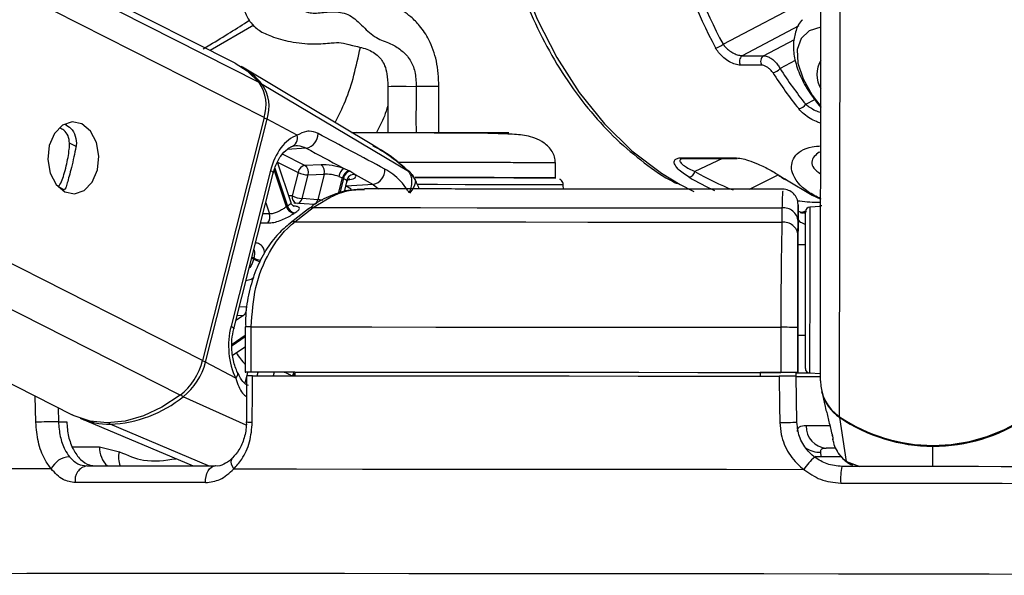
# Model space of a CAD drawing. Header units: millimetres. Extents: x 10 to 13239, y 20 to 10604.
# Tile 6 of 132: x 2356 to 2422, y 2935 to 2972. Entities that reach past the tile are written whole.
import ezdxf

# ---------------------------------------------------------------- set-up
doc = ezdxf.new("R2010")
doc.units = ezdxf.units.MM
doc.layers.add('COMPONENT_GEOMETRY', color=7, linetype='Continuous')
doc.styles.add('SLDTEXTSTYLE0', font='TXT', dxfattribs={"width": 0.75})
doc.dimstyles.new('SLDDIMSTYLE0', dxfattribs={"dimtxt": 75, "dimasz": 3.302, "dimexe": 0, "dimexo": 0.0625, "dimgap": 18.75, "dimtad": 0, "dimtih": 1, "dimtoh": 1, "dimdec": 0, "dimrnd": 1e-09, "dimzin": 12, "dimdsep": 46, "dimtxsty": 'SLDTEXTSTYLE0', "dimsah": 1, "dimcen": 0.09, "dimadec": 0, "dimazin": 3, "dimtfac": 1, "dimtdec": 0, "dimtofl": 0, "dimtmove": 0, "dimatfit": 3, "dimfxl": 1, "dimfrac": 2, "dimtolj": 1, "dimtzin": 12, "dimarcsym": 0})

# ---------------------------------------------------------------- blocks, each defined once
blk = doc.blocks.new('_D_4')
at = {"layer": 'COMPONENT_GEOMETRY', "color": 7}
for p, q in [((3876.961, 3780.567), (471.923, 3780.567)), ((475.098, 3780.567), (475.098, 2443.572)), ((325.046, 2428.338), (302.195, 2428.338)), ((302.195, 2428.338), (302.195, 2309.276)), ((625.151, 2428.338), (648.002, 2428.338)), ((648.002, 2428.338), (648.002, 2309.276)), ((302.195, 2309.276), (325.046, 2309.276)), ((648.002, 2309.276), (625.151, 2309.276)), ((475.098, 860.067), (475.098, 2197.062)), ((3847.074, 860.067), (471.923, 860.067))]:
    blk.add_line(p, q, dxfattribs=at)
for points in [[(475.098, 3780.567), (474.59, 3777.265), (475.606, 3777.265)], [(475.098, 860.067), (475.606, 863.369), (474.59, 863.369)]]:
    blk.add_solid(points, dxfattribs=at)
at = {"layer": 'COMPONENT_GEOMETRY', "color": 7, "char_height": 75, "attachment_point": 1, "style": 'SLDTEXTSTYLE0'}
for s, insert in [('9\'6.98"', (325.046, 2405.956)), ('2921mm', (270.515, 2293.742))]:
    blk.add_mtext(s, dxfattribs=dict(at, insert=insert))

msp = doc.modelspace()

# ---------------------------------------------------------------- linework, layer by layer
at = {"color": 8, "linetype": 'Continuous', "lineweight": 25}
for p, q in [((2368.522, 2948.955), (2067.386, 3101.541)), ((2372.618, 2965.124), (2102.753, 3101.865)), ((2372.296, 2967.442), (2106.93, 3101.903)), ((2367.025, 2946.638), (2061.423, 3101.486)), ((2410.917, 2945.213), (2411.112, 3090.883)), ((2403.162, 2970.001), (2409.669, 2973.423)), ((2371.921, 2971.267), (2369.036, 2969.578)), ((2408.203, 2971.214), (2404.434, 2969.231)), ((2405.848, 2969.231), (2407.906, 2970.313)), ((2407.965, 2968.906), (2406.951, 2968.373)), ((2408.659, 2966.005), (2409.258, 2966.32)), ((2360.104, 2963.2), (2359.669, 2963.421)), ((2375.333, 2961.933), (2373.849, 2962.685)), ((2375.423, 2963.081), (2374.14, 2962.993)), ((2373.516, 2962.154), (2374.879, 2961.463)), ((2403.113, 2962.387), (2401.291, 2961.529)), ((2374.112, 2959.179), (2373.291, 2961.637)), ((2373.325, 2961.748), (2374.17, 2959.219)), ((2382.217, 2961.54), (2382.233, 2961.523)), ((2404.919, 2960.345), (2406.836, 2961.305)), ((2377.575, 2960.062), (2377.839, 2961.106)), ((2377.901, 2961.076), (2377.649, 2960.084)), ((2378.226, 2960.994), (2378.329, 2961.004)), ((2379.868, 2960.668), (2380.236, 2960.364)), ((2359.306, 2960.307), (2358.928, 2960.498)), ((2378.058, 2960.543), (2378.073, 2960.545)), ((2378.073, 2960.545), (2378.06, 2960.552)), ((2372.72, 2959.436), (2372.964, 2958.704)), ((2372.964, 2958.704), (2372.536, 2958.712)), ((2408.399, 2958.765), (2408.7, 2958.872)), ((2408.714, 2958.836), (2408.545, 2958.849)), ((2371.905, 2955.687), (2371.785, 2955.748)), ((2371.807, 2955.835), (2371.927, 2955.774)), ((2371.448, 2952.504), (2370.968, 2952.521)), ((2371.253, 2951.951), (2370.736, 2951.605)), ((2370.828, 2951.968), (2371.253, 2951.951)), ((2370.483, 2950.039), (2371.364, 2950.627)), ((2371.363, 2950.526), (2370.484, 2949.938)), ((2371.515, 2948.185), (2371.455, 2947.949)), ((2372.162, 2947.937), (2372.225, 2948.183)), ((2373.286, 2948.18), (2373.224, 2947.936)), ((2371.446, 2947.914), (2371.327, 2947.442)), ((2357.424, 2944.849), (2357.386, 2946.584)), ((2371.42, 2944.646), (2367.232, 2946.544)), ((2358.908, 2945.813), (2358.928, 2944.882)), ((2368.916, 2941.935), (2362.38, 2944.711)), ((2359.856, 2943.206), (2361.667, 2943.201)), ((2417.127, 2941.895), (2417.129, 2943.25)), ((2409.694, 2942.557), (2411.014, 2942.556)), ((2411.382, 2942.231), (2412.264, 2941.901)), ((2411.792, 2942.019), (2411.382, 2942.231)), ((2366.274, 2934.776), (2365.721, 2934.776)), ((2366.879, 2934.776), (2366.274, 2934.776))]:
    msp.add_line(p, q, dxfattribs=at)
at = {"color": 7, "linetype": 'Continuous', "lineweight": 25}
for p, q in [((2370.689, 2968.741), (2107.869, 3101.912)), ((2051.851, 3101.399), (2359.844, 2945.339)), ((2409.635, 2947.609), (2409.835, 3096.877)), ((2404.434, 2969.231), (2405.848, 2969.231)), ((2405.733, 2968.598), (2404.319, 2968.598)), ((2379.896, 2963.246), (2371.187, 2968.457)), ((2382.233, 2961.523), (2372.496, 2967.323)), ((2380.85, 2967.192), (2380.846, 2964.115)), ((2384.245, 2964.11), (2384.25, 2967.188)), ((2372.618, 2965.124), (2368.522, 2948.955)), ((2368.72, 2948.849), (2372.816, 2965.018)), ((2374.823, 2963.941), (2372.816, 2965.018)), ((2381.118, 2964.107), (2378.794, 2964.112)), ((2409.562, 2962.812), (2409.671, 2962.86)), ((2374.409, 2959.439), (2373.508, 2962.137)), ((2376.407, 2961.978), (2375.333, 2961.933)), ((2392.004, 2961.102), (2392.006, 2962.101)), ((2400.394, 2962.439), (2403.962, 2962.439)), ((2400.53, 2962.383), (2400.543, 2962.383)), ((2400.534, 2962.387), (2404.102, 2962.387)), ((2373.038, 2961.597), (2370.415, 2951.242)), ((2370.597, 2951.059), (2373.221, 2961.415)), ((2374.879, 2961.463), (2374.483, 2959.899)), ((2375.15, 2959.731), (2375.546, 2961.295)), ((2375.546, 2961.295), (2376.62, 2961.34)), ((2376.62, 2961.34), (2376.192, 2959.65)), ((2378.261, 2961.573), (2377.913, 2961.729)), ((2378.665, 2961.321), (2379.868, 2960.668)), ((2377.594, 2961.202), (2377.839, 2961.106)), ((2377.964, 2960.174), (2378.13, 2960.828)), ((2379.868, 2960.668), (2378.073, 2960.545)), ((2392.542, 2960.357), (2392.529, 2960.626)), ((2407.386, 2960.966), (2409.09, 2959.944)), ((2359.409, 2960.435), (2359.306, 2960.307)), ((2375.979, 2959.32), (2374.593, 2959.422)), ((2376.192, 2959.65), (2375.15, 2959.731)), ((2409.09, 2959.944), (2409.667, 2959.679)), ((2375.565, 2959.039), (2374.339, 2958.094)), ((2374.661, 2958.178), (2375.888, 2959.123)), ((2407.079, 2959.098), (2407.08, 2958.152)), ((2408.15, 2959.231), (2408.149, 2958.426)), ((2408.654, 2958.885), (2408.287, 2958.762)), ((2409.65, 2959.194), (2408.934, 2959.157)), ((2408.149, 2958.426), (2408.147, 2956.643)), ((2408.147, 2957.275), (2408.149, 2958.221)), ((2408.147, 2956.643), (2408.147, 2956.644)), ((2408.647, 2956.643), (2408.147, 2956.643)), ((2408.143, 2953.7), (2408.135, 2948.148)), ((2371.364, 2951.186), (2371.36, 2948.186)), ((2371.365, 2951.186), (2371.364, 2951.186)), ((2371.755, 2948.187), (2371.759, 2951.187)), ((2407.004, 2951.159), (2407, 2948.159)), ((2408.135, 2948.156), (2408.139, 2951.156)), ((2408.138, 2950.643), (2408.135, 2948.134)), ((2408.135, 2948.139), (2408.139, 2950.643)), ((2408.139, 2950.643), (2408.639, 2950.643)), ((2370.514, 2949.301), (2371.363, 2949.868)), ((2370.727, 2947.772), (2368.72, 2948.849)), ((2374.651, 2948.177), (2371.653, 2948.185)), ((2374.651, 2948.181), (2374.653, 2947.935)), ((2371.446, 2947.936), (2371.437, 2944.868)), ((2405.635, 2948.157), (2405.635, 2948.151)), ((2405.635, 2948.157), (2405.635, 2947.91)), ((2408.135, 2948.148), (2405.635, 2948.151)), ((2405.635, 2948.151), (2405.635, 2947.91)), ((2408.03, 2947.897), (2408.026, 2948.148)), ((2408.026, 2948.139), (2408.135, 2948.139)), ((2408.079, 2944.854), (2408.03, 2947.906)), ((2408.135, 2948.156), (2408.135, 2948.148)), ((2408.135, 2948.139), (2408.135, 2948.134)), ((2408.919, 2948.127), (2409.635, 2948.089)), ((2409.723, 2946.899), (2409.935, 2945.978)), ((2360.369, 2945.105), (2367.89, 2941.936)), ((2411.382, 2942.231), (2410.926, 2945.153)), ((2358.928, 2944.882), (2359.477, 2944.881)), ((2410.41, 2943.996), (2410.42, 2943.955)), ((2410.448, 2943.747), (2410.488, 2943.571)), ((2361.667, 2943.201), (2362.981, 2942.88)), ((2410.671, 2943.128), (2410.033, 2943.129)), ((2409.694, 2942.557), (2409.659, 2942.852))]:
    msp.add_line(p, q, dxfattribs=at)
at = {"color": 8, "linetype": 'Continuous', "lineweight": 25, "flags": 128}
for points in [[(2387.832, 2983.113), (2388.194, 2980.32), (2388.827, 2977.301), (2389.696, 2974.402), (2390.79, 2971.66), (2392.094, 2969.108), (2393.593, 2966.78), (2395.267, 2964.704), (2397.095, 2962.907), (2399.054, 2961.412), (2400.315, 2960.65)], [(2409.666, 2971.131), (2409.659, 2971.13), (2408.88, 2970.883), (2408.349, 2970.378), (2408.098, 2969.646), (2408.143, 2968.733), (2408.482, 2967.697), (2409.093, 2966.602), (2409.659, 2965.842)], [(2380.872, 2967.192), (2380.86, 2967.192), (2381.061, 2967.193), (2381.486, 2967.193), (2382.074, 2967.193), (2382.735, 2967.192)], [(2372.61, 2965.093), (2372.61, 2965.093), (2372.669, 2965.077), (2372.724, 2965.058), (2372.774, 2965.038), (2372.816, 2965.018)], [(2373.038, 2961.597), (2373.12, 2961.548), (2373.179, 2961.501), (2373.213, 2961.458), (2373.222, 2961.42), (2373.221, 2961.415)], [(2392.529, 2960.626), (2392.503, 2960.628), (2392.187, 2960.63), (2391.521, 2960.634), (2390.529, 2960.637), (2389.247, 2960.641), (2387.721, 2960.644), (2386.007, 2960.648), (2384.166, 2960.651), (2382.823, 2960.653)], [(2378.407, 2960.355), (2378.3, 2960.42), (2378.073, 2960.545)], [(2374.483, 2959.899), (2374.32, 2959.918), (2374.247, 2959.923)], [(2408.649, 2958.726), (2408.641, 2958.729), (2408.547, 2958.763)], [(2408.934, 2959.157), (2408.934, 2959.155), (2408.934, 2958.928), (2408.933, 2958.341), (2408.932, 2957.433), (2408.93, 2956.267), (2408.929, 2954.922)], [(2408.929, 2954.922), (2408.927, 2953.49), (2408.925, 2952.069), (2408.923, 2950.754), (2408.921, 2949.637), (2408.92, 2948.792), (2408.92, 2948.278), (2408.919, 2948.127)], [(2370.415, 2951.242), (2370.496, 2951.193), (2370.555, 2951.146), (2370.59, 2951.103), (2370.598, 2951.065), (2370.597, 2951.058)], [(2370.727, 2947.772), (2370.797, 2947.862), (2370.844, 2947.949), (2370.867, 2948.03), (2370.864, 2948.103), (2370.852, 2948.139)], [(2410.243, 2944.599), (2409.678, 2944.6), (2409.127, 2944.602), (2408.684, 2944.604)], [(2370.593, 2941.737), (2370.508, 2941.901), (2370.452, 2942.058), (2370.43, 2942.203), (2370.44, 2942.329), (2370.484, 2942.429), (2370.52, 2942.472)], [(2409.28, 2942.582), (2409.39, 2942.565), (2409.694, 2942.557)]]:
    msp.add_lwpolyline(points, dxfattribs=at)
at = {"color": 7, "linetype": 'Continuous', "lineweight": 25, "flags": 128}
for points in [[(2370.689, 2968.741), (2371.489, 2968.231), (2372.296, 2967.442)], [(2360.491, 2964.696), (2359.836, 2964.834), (2359.194, 2964.607), (2358.662, 2964.049), (2358.321, 2963.246), (2358.224, 2962.32), (2358.385, 2961.411), (2358.779, 2960.659), (2359.347, 2960.177), (2360.001, 2960.039), (2360.644, 2960.267), (2361.176, 2960.824), (2361.517, 2961.627), (2361.614, 2962.553), (2361.453, 2963.462), (2361.059, 2964.214), (2360.491, 2964.696)], [(2378.425, 2964.126), (2379.002, 2964.126), (2381.363, 2964.124), (2383.899, 2964.12), (2386.223, 2964.116), (2387.981, 2964.111), (2388.907, 2964.107), (2388.858, 2964.103), (2387.843, 2964.102), (2386.015, 2964.102), (2383.654, 2964.104), (2383.654, 2964.104)], [(2382.67, 2961.126), (2384.363, 2961.124), (2386.15, 2961.121), (2387.796, 2961.117), (2389.24, 2961.114), (2390.425, 2961.11), (2391.305, 2961.107), (2391.847, 2961.104), (2392.03, 2961.101)], [(2391.959, 2961.102), (2391.856, 2961.103), (2391.349, 2961.107), (2390.503, 2961.11), (2389.35, 2961.113), (2387.933, 2961.117), (2386.308, 2961.12), (2384.536, 2961.124), (2382.687, 2961.126), (2382.673, 2961.126)], [(2400.315, 2960.65), (2401.12, 2960.237), (2401.223, 2960.188)], [(2407.386, 2960.966), (2407.332, 2960.973), (2407.289, 2960.992)], [(2375.888, 2959.123), (2379.385, 2959.122), (2383.026, 2959.12), (2386.797, 2959.117), (2390.683, 2959.114), (2394.67, 2959.111), (2398.741, 2959.107), (2402.883, 2959.103), (2407.079, 2959.098)], [(2408.644, 2954.853), (2408.646, 2956.125), (2408.647, 2957.228), (2408.649, 2958.086), (2408.649, 2958.641), (2408.65, 2958.856), (2408.65, 2958.858)], [(2374.661, 2958.178), (2378.289, 2958.176), (2382.069, 2958.174), (2385.987, 2958.172), (2390.026, 2958.169), (2394.171, 2958.165), (2398.406, 2958.162), (2402.715, 2958.157), (2407.08, 2958.152)], [(2408.647, 2956.643), (2408.647, 2956.778), (2408.647, 2956.943)], [(2408.147, 2956.644), (2408.146, 2956.588), (2408.146, 2956.422), (2408.146, 2956.151), (2408.145, 2955.786), (2408.145, 2955.341), (2408.144, 2954.832), (2408.143, 2954.278), (2408.143, 2953.7)], [(2408.636, 2948.427), (2408.636, 2948.57), (2408.636, 2949.056), (2408.637, 2949.855), (2408.639, 2950.912), (2408.641, 2952.155), (2408.642, 2953.499), (2408.644, 2954.853)], [(2371.759, 2951.187), (2375.689, 2951.185), (2379.79, 2951.183), (2384.046, 2951.18), (2388.438, 2951.177), (2392.949, 2951.173), (2397.559, 2951.169), (2402.251, 2951.164), (2407.004, 2951.159)], [(2408.638, 2950.343), (2408.638, 2950.395), (2408.638, 2950.643)], [(2371.653, 2948.185), (2371.52, 2948.185), (2371.424, 2948.186), (2371.371, 2948.186), (2371.363, 2948.186), (2371.399, 2948.186), (2371.48, 2948.187), (2371.6, 2948.187), (2371.755, 2948.187)], [(2371.755, 2948.187), (2375.685, 2948.185), (2379.786, 2948.183), (2384.042, 2948.18), (2388.434, 2948.177), (2392.945, 2948.173), (2397.555, 2948.169), (2402.247, 2948.164), (2407, 2948.159)], [(2374.651, 2948.181), (2378.149, 2948.18), (2381.78, 2948.178), (2385.532, 2948.176), (2389.391, 2948.173), (2393.344, 2948.169), (2397.379, 2948.166), (2401.48, 2948.162), (2405.635, 2948.157)], [(2371.831, 2944.849), (2371.837, 2946.849), (2371.841, 2947.937)], [(2371.841, 2947.937), (2375.752, 2947.935), (2379.833, 2947.933), (2384.066, 2947.93), (2388.434, 2947.927), (2392.919, 2947.923), (2397.503, 2947.919), (2402.167, 2947.914), (2406.893, 2947.909)], [(2406.893, 2947.909), (2406.926, 2945.91), (2406.943, 2944.822)], [(2408.026, 2948.126), (2408.285, 2948.126), (2408.986, 2948.124)], [(2367.025, 2946.638), (2365.819, 2945.849), (2364.588, 2945.271), (2363.361, 2944.92), (2362.166, 2944.802), (2361.031, 2944.92), (2359.982, 2945.271), (2359.844, 2945.339)], [(2358.446, 2941.737), (2355.358, 2941.735), (2352.569, 2941.733), (2350.091, 2941.73), (2347.936, 2941.727), (2346.114, 2941.723), (2344.634, 2941.718), (2343.504, 2941.713), (2342.729, 2941.707)], [(2360.81, 2941.935), (2361.801, 2941.935), (2362.816, 2941.936), (2363.854, 2941.936), (2364.914, 2941.936), (2365.996, 2941.936), (2367.099, 2941.936), (2368.224, 2941.935), (2369.369, 2941.935)], [(2368.724, 2940.829), (2368.724, 2941.038), (2368.752, 2941.243), (2368.807, 2941.435), (2368.887, 2941.604), (2368.988, 2941.745), (2369.105, 2941.849), (2369.234, 2941.914), (2369.369, 2941.935)], [(2370.593, 2941.737), (2374.777, 2941.735), (2379.164, 2941.733), (2383.735, 2941.73), (2388.467, 2941.727), (2393.336, 2941.723), (2398.321, 2941.718), (2403.396, 2941.713), (2408.537, 2941.707)], [(2423.179, 2941.886), (2421.668, 2941.888), (2420.155, 2941.89), (2418.641, 2941.893), (2417.127, 2941.895), (2415.612, 2941.897), (2414.098, 2941.899), (2412.586, 2941.901), (2411.075, 2941.902)], [(2368.724, 2940.829), (2367.564, 2940.829), (2366.424, 2940.829), (2365.306, 2940.829), (2364.209, 2940.829), (2363.135, 2940.829), (2362.084, 2940.829), (2361.055, 2940.829), (2360.05, 2940.829)], [(2410.992, 2940.796), (2412.523, 2940.794), (2414.056, 2940.792), (2415.59, 2940.79), (2417.125, 2940.788), (2418.66, 2940.786), (2420.195, 2940.784), (2421.728, 2940.781), (2423.259, 2940.779)], [(2365.721, 2934.776), (2362.851, 2934.775), (2359.692, 2934.774), (2356.814, 2934.773), (2354.229, 2934.77), (2351.95, 2934.767), (2349.989, 2934.764), (2348.355, 2934.76), (2347.056, 2934.755), (2346.099, 2934.749), (2345.487, 2934.744), (2345.224, 2934.737), (2345.312, 2934.73), (2345.749, 2934.723), (2345.831, 2934.722)], [(2425.88, 2934.723), (2420.88, 2934.73), (2415.862, 2934.737), (2410.85, 2934.744), (2405.869, 2934.749), (2400.942, 2934.755), (2396.095, 2934.76), (2391.349, 2934.764), (2386.729, 2934.767), (2382.257, 2934.77), (2377.956, 2934.773), (2373.844, 2934.774), (2369.944, 2934.775), (2366.879, 2934.776)]]:
    msp.add_lwpolyline(points, dxfattribs=at)
at = {"color": 7, "linetype": 'Continuous', "lineweight": 25}
for centre, radius, start, end in [((2402.589, 2970.553), 0.795, 275.04601, 316.07986), ((2404.724, 2968.851), 0.478, 127.34564, 212.05229), ((2406.138, 2968.851), 0.478, 127.34564, 212.05229), ((2368.593, 2964.139), 5.037, 39.20682, 60.34003), ((2411.334, 2967.983), 1.926, 150.13569, 209.7145), ((2406.389, 2968.83), 0.725, 275.82154, 320.92134), ((2370.095, 2965.955), 2.656, 341.77314, 34.04317), ((2370.307, 2965.844), 2.642, 341.7819, 34.04114), ((2408.116, 2966.34), 0.638, 277.04512, 328.37317), ((2374.252, 2963.761), 0.599, 283.67057, 17.49777), ((2375.24, 2964.031), 0.968, 280.87578, 1.37239), ((2376.04, 2961.501), 0.602, 344.48617, 52.45394), ((2404.105, 2962.609), 0.222, 229.78017, 269.1252), ((2375.462, 2961.354), 0.594, 102.59202, 169.38805), ((2375.639, 2963.07), 1.777, 244.66997, 266.99768), ((2374.966, 2961.456), 0.602, 344.48619, 52.45392), ((2378.375, 2961.089), 0.789, 125.83085, 171.83474), ((2378.44, 2960.988), 0.613, 107.01836, 168.81851), ((2378.502, 2960.957), 0.613, 107.22807, 168.81041), ((2378.616, 2960.788), 0.535, 84.6701, 165.00332), ((2379.685, 2961.619), 0.969, 280.88582, 4.07603), ((2400.792, 2961.636), 0.51, 282.89338, 347.86876), ((2406.98, 2961.412), 0.193, 238.41058, 269.93638), ((2407.15, 2959.343), 1, 359.87648, 91.2809), ((2375.243, 2961.507), 1.778, 244.67763, 266.99689), ((2372.316, 2958.5), 0.679, 324.07398, 17.45779), ((2377.632, 2953.977), 6.282, 123.44089, 124.08459), ((2374.728, 2959.359), 0.642, 196.20963, 258.45822), ((2374.783, 2959.388), 0.635, 195.42778, 258.28495), ((2376.913, 2955.328), 4.114, 123.30834, 124.21211), ((2375.831, 2958.677), 0.449, 82.78089, 126.33687), ((2407.197, 2958.151), 0.955, 4.22411, 97.06497), ((2408.95, 2958.858), 0.3, 92.92297, 179.92297), ((2407.196, 2957.205), 0.954, 4.22378, 96.97816), ((2391.57, 2950.75), 20.275, 165.65404, 165.90617), ((2370.851, 2952.403), 0.605, 311.62172, 9.61433), ((2407.028, 2735.423), 215.736, 89.70485, 90.00632), ((2364.389, 2949.981), 4.258, 308.24925, 346.05673), ((2364.613, 2949.868), 4.232, 308.24067, 346.07059), ((2408.936, 2948.427), 0.3, 179.92297, 266.92297), ((2406.965, 2709.179), 238.98, 89.71951, 89.99166), ((2409.723, 3132.53), 184.653, 269.47463, 269.97757), ((2408.973, 3017.704), 69.575, 269.31001, 269.93995), ((2412.531, 2947.618), 2.896, 180.16864, 236.13575), ((2412.546, 2947.557), 2.899, 193.12702, 236.03426), ((2362.03, 2952.974), 8.271, 272.42573, 308.97273), ((2362.343, 2949.852), 5.141, 247.41904, 270.41515), ((2417.144, 2954.425), 11.119, 235.94259, 303.90298), ((2417.131, 2954.32), 11.07, 235.90681, 269.98575), ((2417.156, 2954.32), 11.07, 269.86012, 303.93965), ((2363.926, 2683.058), 261.872, 91.09358, 91.42263), ((2406.909, 2966.19), 21.368, 270.09349, 273.14073), ((2410.111, 2944.554), 1.427, 178.01076, 266.8717), ((2359.714, 2941.153), 1.396, 92.26614, 155.29028), ((2411.453, 2939.838), 3.463, 129.31667, 147.34673), ((2360.965, 2941.015), 0.933, 99.54092, 191.51425), ((2414.525, 2941.087), 3.545, 166.70705, 184.71853)]:
    msp.add_arc(centre, radius, start, end, dxfattribs=at)
at = {"color": 8, "linetype": 'Continuous', "lineweight": 25}
for centre, radius, start, end in [((2372.392, 2967.134), 0.216, 61.0004, 96.4136), ((2382.841, 2745.749), 221.443, 89.64224, 90.02738), ((2400.538, 2962.611), 0.224, 229.94544, 268.95993), ((2374.917, 2959.813), 0.443, 168.75226, 244.75204), ((2374.727, 2959.815), 0.432, 287.25611, 348.67083), ((2375.764, 2959.738), 0.437, 289.21324, 348.48087), ((2374.605, 2957.735), 0.447, 82.82837, 127.33615), ((2372.668, 2957.343), 1.823, 245.26155, 260.53636), ((2372.694, 2957.364), 1.766, 244.24294, 260.62795), ((2371.629, 2901.579), 49.607, 89.84975, 90.3059), ((2368.266, 2947.921), 1.033, 63.90879, 76.11619), ((2375.409, 2952.421), 5.508, 212.44739, 222.70667), ((2375.209, 2947.738), 0.733, 143.22092, 164.34578), ((2375.273, 2947.714), 0.734, 148.11652, 162.7677), ((2367.451, 2946.972), 0.48, 218.22, 242.91585), ((2411.054, 2945.144), 0.128, 154.85956, 176.13653), ((2362.474, 2944.913), 0.223, 209.6637, 245.17024), ((2371.744, 2947.207), 2.359, 262.49293, 272.12483), ((2363.312, 2943.137), 1.646, 177.76152, 226.88618), ((2409.581, 2944.418), 1.568, 233.81825, 272.87657), ((2364.409, 2942.48), 1.483, 164.36555, 201.53606)]:
    msp.add_arc(centre, radius, start, end, dxfattribs=at)
at = {"color": 7, "linetype": 'Continuous', "lineweight": 25}
for centre, major_axis, ratio, start_param, end_param in [((2418.715, 2986.762), (0.238, 27.999), 0.718532, 1.613723, 2.229433), ((2418.993, 2986.76), (0.238, 27.599), 0.718698, 1.613816, 2.229526), ((2421.544, 2986.762), (0.238, 27.999), 0.718532, 2.305991, 2.427944), ((2421.822, 2986.76), (0.238, 27.599), 0.718698, 2.306084, 2.428037), ((2375.359, 2960.352), (0.084, 3.691), 0.672031, 0.251406, 1.242072), ((2377.285, 2961.503), (1.37, -0.293), 0.275199, 1.153929, 2.323622), ((2377.184, 2961.033), (0.885, -0.169), 0.295196, 1.146765, 2.316458), ((2377.346, 2961.472), (1.37, -0.293), 0.275199, 5.569935, 6.620908), ((2414.854, 2986.762), (-0.223, 28), 0.695633, 2.713988, 2.736649), ((2372.735, 2949.996), (0.084, 3.691), 0.672031, 1.242072, 2.232738)]:
    msp.add_ellipse(centre, major_axis=major_axis, ratio=ratio, start_param=start_param, end_param=end_param, dxfattribs=at)
at = {"color": 8, "linetype": 'Continuous', "lineweight": 25}
for centre, major_axis, ratio, start_param, end_param in [((2408.405, 2986.786), (-2.529, 27.538), 0.732609, 2.659422, 2.789676), ((2377.245, 2961.002), (0.885, -0.169), 0.295196, 6.265633, 6.613744), ((2408.134, 2986.762), (-2.526, 27.939), 0.732289, 2.660483, 2.746385)]:
    msp.add_ellipse(centre, major_axis=major_axis, ratio=ratio, start_param=start_param, end_param=end_param, dxfattribs=at)
at = {"color": 7, "linetype": 'Continuous', "lineweight": 25}
for points, knots in [([(2387.547, 2983.168), (2387.64, 2982.302), (2387.837, 2980.454), (2388.41, 2977.699), (2389.203, 2974.928), (2390.207, 2972.289), (2391.408, 2969.812), (2392.793, 2967.525), (2394.347, 2965.458), (2396.052, 2963.624), (2397.899, 2962.084), (2399.257, 2961.117), (2400.017, 2960.757), (2400.095, 2960.72)], [0, 0, 0, 0, 0.088077, 0.188116, 0.288191, 0.388307, 0.488459, 0.58864, 0.688814, 0.788928, 0.888905, 0.988648, 1, 1, 1, 1]), ([(2377.571, 2982.523), (2377.02, 2981.923), (2375.937, 2980.744), (2374.404, 2978.978), (2373.179, 2977.428), (2372.299, 2976.154), (2371.713, 2975.132), (2371.336, 2974.223), (2371.127, 2973.281), (2371.201, 2972.327), (2371.695, 2971.389), (2372.326, 2970.841), (2373.135, 2970.491), (2374.395, 2970.11), (2375.908, 2969.971), (2377.203, 2970.086), (2377.695, 2970.133), (2378.387, 2969.931), (2379.314, 2969.739), (2379.875, 2969.473), (2380.261, 2969.188), (2380.614, 2968.718), (2380.822, 2967.981), (2380.84, 2967.476), (2380.85, 2967.192)], [0, 0, 0, 0, 0.07866, 0.154627, 0.216572, 0.255943, 0.288855, 0.3179, 0.344468, 0.385223, 0.416072, 0.454405, 0.502265, 0.562061, 0.628036, 0.692323, 0.754412, 0.814577, 0.87019, 0.89615, 0.922758, 0.955884, 0.975205, 1, 1, 1, 1]), ([(2384.25, 2967.188), (2384.22, 2967.757), (2384.162, 2968.86), (2383.654, 2970.258), (2383.029, 2971.191), (2382.276, 2971.947), (2381.302, 2972.558), (2380.364, 2972.974), (2379.396, 2973.168), (2378.431, 2973.237), (2377.706, 2973.303), (2377.254, 2973.392), (2376.454, 2973.553), (2375.685, 2973.618), (2375.085, 2973.455), (2374.747, 2973.494), (2374.634, 2973.507)], [0, 0, 0, 0, 0.080299, 0.155318, 0.218171, 0.268199, 0.348535, 0.43557, 0.51349, 0.581109, 0.626293, 0.658499, 0.715281, 0.822811, 0.941157, 1, 1, 1, 1]), ([(2368.555, 2969.678), (2368.707, 2969.769), (2369.813, 2970.432), (2370.791, 2971.05), (2371.635, 2971.583)], [0, 0, 0, 0, 0.137077, 1, 1, 1, 1]), ([(2408.445, 2971.619), (2408.426, 2971.602), (2408.191, 2971.393), (2407.954, 2970.802), (2407.798, 2969.924), (2407.913, 2968.937), (2408.279, 2967.869), (2408.859, 2966.79), (2409.405, 2966.109), (2409.659, 2965.792)], [0, 0, 0, 0, 0.013332, 0.168226, 0.321604, 0.484333, 0.659953, 0.841714, 1, 1, 1, 1]), ([(2403.162, 2970.001), (2403.215, 2969.932), (2403.333, 2969.774), (2403.587, 2969.556), (2403.884, 2969.375), (2404.183, 2969.254), (2404.351, 2969.239), (2404.434, 2969.231)], [0, 0, 0, 0, 0.1749076, 0.3963626, 0.6042791, 0.8032174, 1, 1, 1, 1]), ([(2404.319, 2968.598), (2404.204, 2968.61), (2403.975, 2968.633), (2403.578, 2968.817), (2403.192, 2969.091), (2402.868, 2969.421), (2402.723, 2969.657), (2402.659, 2969.761)], [0, 0, 0, 0, 0.199756, 0.399866, 0.607022, 0.826553, 1, 1, 1, 1]), ([(2405.848, 2969.231), (2405.928, 2969.222), (2406.087, 2969.205), (2406.351, 2969.069), (2406.603, 2968.868), (2406.815, 2968.624), (2406.909, 2968.452), (2406.951, 2968.373)], [0, 0, 0, 0, 0.203156, 0.404338, 0.608435, 0.821707, 1, 1, 1, 1]), ([(2406.462, 2968.109), (2406.431, 2968.154), (2406.362, 2968.251), (2406.217, 2968.39), (2406.05, 2968.505), (2405.88, 2968.583), (2405.782, 2968.593), (2405.733, 2968.598)], [0, 0, 0, 0, 0.182942, 0.399983, 0.604335, 0.802378, 1, 1, 1, 1]), ([(2359.372, 2964.665), (2359.501, 2964.59), (2359.8, 2964.417), (2360.087, 2963.9), (2360.144, 2963.427), (2360.102, 2963.18), (2360.095, 2963.142)], [0, 0, 0, 0, 0.263115, 0.607665, 0.938542, 1, 1, 1, 1]), ([(2359.669, 2963.421), (2359.647, 2963.585), (2359.604, 2963.912), (2359.341, 2964.27), (2359.104, 2964.374), (2359.01, 2964.416)], [0, 0, 0, 0, 0.376071, 0.751629, 1, 1, 1, 1]), ([(2376.208, 2964.055), (2376.01, 2964.13), (2375.749, 2964.23), (2375.298, 2964.187), (2375.029, 2964.048), (2374.823, 2963.941)], [0, 0, 0, 0, 0.417847, 0.554035, 1, 1, 1, 1]), ([(2380.652, 2961.688), (2379.902, 2962.087), (2378.422, 2962.873), (2376.939, 2963.664), (2376.208, 2964.055)], [0, 0, 0, 0, 0.506731, 1, 1, 1, 1]), ([(2392.005, 2962.101), (2391.993, 2962.235), (2391.969, 2962.507), (2391.79, 2962.874), (2391.543, 2963.183), (2391.148, 2963.515), (2390.609, 2963.781), (2389.87, 2963.965), (2389.098, 2964.004), (2387.745, 2964.064), (2386.336, 2964.083), (2384.886, 2964.086), (2383.376, 2964.088), (2381.85, 2964.09), (2380.38, 2964.092), (2379.233, 2964.093), (2378.659, 2964.092), (2378.482, 2964.092)], [0, 0, 0, 0, 0.02292, 0.046544, 0.071233, 0.096795, 0.149371, 0.204966, 0.32314, 0.430032, 0.527122, 0.617051, 0.704805, 0.791389, 0.876783, 0.96192, 1, 1, 1, 1]), ([(2358.928, 2960.498), (2358.997, 2960.605), (2359.123, 2960.8), (2359.296, 2961.306), (2359.449, 2961.873), (2359.571, 2962.464), (2359.651, 2962.986), (2359.663, 2963.284), (2359.669, 2963.421)], [0, 0, 0, 0, 0.2046404, 0.3763271, 0.5488298, 0.7033597, 0.8642831, 1, 1, 1, 1]), ([(2374.393, 2963.179), (2374.543, 2963.22), (2374.892, 2963.314), (2375.23, 2963.166), (2375.423, 2963.081)], [0, 0, 0, 0, 0.429792, 1, 1, 1, 1]), ([(2382.221, 2961.545), (2382.057, 2961.695), (2381.366, 2962.328), (2380.548, 2962.897), (2379.875, 2963.256), (2379.833, 2963.278)], [0, 0, 0, 0, 0.226328, 0.951451, 1, 1, 1, 1]), ([(2360.095, 2963.142), (2360.051, 2962.932), (2359.964, 2962.511), (2359.798, 2961.816), (2359.642, 2961.213), (2359.512, 2960.746), (2359.443, 2960.538), (2359.409, 2960.435)], [0, 0, 0, 0, 0.222083, 0.445772, 0.640138, 0.821633, 1, 1, 1, 1]), ([(2373.221, 2961.415), (2373.263, 2961.559), (2373.387, 2961.988), (2373.707, 2962.585), (2374.132, 2963.033), (2374.388, 2963.15), (2374.499, 2963.201)], [0, 0, 0, 0, 0.156407, 0.463138, 0.767266, 1, 1, 1, 1]), ([(2375.423, 2963.081), (2376.221, 2962.648), (2377.051, 2962.197), (2377.881, 2961.747), (2377.913, 2961.729)], [0, 0, 0, 0, 0.96104, 1, 1, 1, 1]), ([(2382.233, 2961.523), (2381.695, 2961.988), (2380.961, 2962.623), (2380.107, 2963.092), (2379.88, 2963.217)], [0, 0, 0, 0, 0.733484, 1, 1, 1, 1]), ([(2400.906, 2961.139), (2400.629, 2961.322), (2400.174, 2961.624), (2399.902, 2962.029), (2399.907, 2962.275), (2400.078, 2962.415), (2400.294, 2962.432), (2400.394, 2962.439)], [0, 0, 0, 0, 0.343402, 0.565896, 0.738585, 0.878702, 1, 1, 1, 1]), ([(2400.38, 2962.371), (2400.378, 2962.37), (2400.366, 2962.359), (2400.414, 2962.386), (2400.501, 2962.384), (2400.53, 2962.383)], [0, 0, 0, 0, 0.091958, 0.695977, 1, 1, 1, 1]), ([(2403.962, 2962.439), (2404.095, 2962.43), (2404.363, 2962.411), (2404.906, 2962.26), (2405.572, 2961.999), (2406.323, 2961.624), (2406.757, 2961.357), (2406.98, 2961.219)], [0, 0, 0, 0, 0.142346, 0.284671, 0.473258, 0.728792, 1, 1, 1, 1]), ([(2378.321, 2961.543), (2378.316, 2961.545), (2378.296, 2961.555), (2378.276, 2961.566), (2378.261, 2961.573)], [0, 0, 0, 0, 0.237607, 1, 1, 1, 1]), ([(2378.665, 2961.321), (2378.64, 2961.341), (2378.548, 2961.414), (2378.416, 2961.489), (2378.321, 2961.543)], [0, 0, 0, 0, 0.27455, 1, 1, 1, 1]), ([(2382.267, 2960.116), (2382.232, 2960.174), (2381.933, 2960.664), (2381.359, 2961.263), (2380.826, 2961.584), (2380.652, 2961.688)], [0, 0, 0, 0, 0.082245, 0.70078, 1, 1, 1, 1]), ([(2382.233, 2961.523), (2382.289, 2961.429), (2382.405, 2961.235), (2382.444, 2960.862), (2382.397, 2960.48), (2382.308, 2960.231), (2382.267, 2960.117)], [0, 0, 0, 0, 0.26183, 0.541731, 0.790394, 1, 1, 1, 1]), ([(2382.629, 2961.07), (2382.63, 2961.07), (2382.63, 2961.07), (2382.63, 2961.07), (2382.519, 2961.098), (2382.487, 2961.294), (2382.377, 2961.422), (2382.317, 2961.496), (2382.271, 2961.538), (2382.242, 2961.565)], [0, 0, 0, 0, 0.000375, 0.000488, 0.00092, 0.550903, 0.67164, 0.789493, 1, 1, 1, 1]), ([(2382.941, 2960.363), (2382.84, 2960.61), (2382.704, 2960.942), (2382.535, 2961.247), (2382.492, 2961.325)], [0, 0, 0, 0, 0.743959, 1, 1, 1, 1]), ([(2377.839, 2961.106), (2377.855, 2961.099), (2377.875, 2961.089), (2377.896, 2961.078), (2377.901, 2961.076)], [0, 0, 0, 0, 0.763564, 1, 1, 1, 1]), ([(2377.901, 2961.076), (2377.961, 2961.04), (2378.046, 2960.99), (2378.088, 2960.941), (2378.099, 2960.927)], [0, 0, 0, 0, 0.718657, 1, 1, 1, 1]), ([(2378.142, 2960.825), (2378.148, 2960.859), (2378.164, 2960.946), (2378.25, 2961.029), (2378.3, 2961.054), (2378.293, 2961.051), (2378.292, 2961.051)], [0, 0, 0, 0, 0.232524, 0.603862, 0.921193, 1, 1, 1, 1]), ([(2392.519, 2960.663), (2392.512, 2960.708), (2392.499, 2960.802), (2392.423, 2960.916), (2392.352, 2960.99), (2392.305, 2961.016), (2392.294, 2961.022)], [0, 0, 0, 0, 0.309006, 0.636632, 0.910917, 1, 1, 1, 1]), ([(2406.879, 2961.248), (2406.913, 2961.226), (2407.049, 2961.139), (2407.186, 2961.055), (2407.289, 2960.992)], [0, 0, 0, 0, 0.249685, 1, 1, 1, 1]), ([(2379.275, 2960.33), (2378.969, 2960.33), (2378.218, 2960.328), (2377.058, 2959.946), (2376.126, 2959.489), (2375.668, 2959.099), (2375.574, 2959.019)], [0, 0, 0, 0, 0.23441, 0.574143, 0.9127, 1, 1, 1, 1]), ([(2375.888, 2959.123), (2376.625, 2959.593), (2377.721, 2960.291), (2378.906, 2960.326), (2379.294, 2960.337)], [0, 0, 0, 0, 0.6732894, 1, 1, 1, 1]), ([(2407.152, 2960.343), (2406.645, 2960.343), (2404.654, 2960.346), (2401.216, 2960.349), (2396.885, 2960.353), (2392.655, 2960.357), (2388.544, 2960.36), (2384.578, 2960.362), (2381.505, 2960.364), (2379.791, 2960.365), (2379.293, 2960.365)], [0, 0, 0, 0, 0.050575, 0.19868, 0.346807, 0.494932, 0.643065, 0.791199, 0.939338, 1, 1, 1, 1]), ([(2374.608, 2959.206), (2374.61, 2959.205), (2374.617, 2959.203), (2374.578, 2959.217), (2374.497, 2959.282), (2374.418, 2959.374), (2374.411, 2959.436), (2374.411, 2959.438)], [0, 0, 0, 0, 0.070658, 0.320847, 0.602214, 0.983504, 1, 1, 1, 1]), ([(2408.149, 2958.221), (2408.149, 2958.619), (2408.15, 2959.442), (2408.15, 2959.302), (2408.15, 2959.231)], [0, 0, 0, 0, 0.484202, 1, 1, 1, 1]), ([(2372.866, 2958.102), (2372.929, 2958.103), (2373.113, 2958.106), (2373.463, 2958.181), (2373.887, 2958.337), (2374.292, 2958.534), (2374.498, 2958.665), (2374.6, 2958.73)], [0, 0, 0, 0, 0.11958, 0.349276, 0.573042, 0.788458, 1, 1, 1, 1]), ([(2374.112, 2959.179), (2374.041, 2959.133), (2373.901, 2959.04), (2373.634, 2958.888), (2373.356, 2958.765), (2373.126, 2958.705), (2373.005, 2958.704), (2372.964, 2958.704)], [0, 0, 0, 0, 0.219935, 0.440362, 0.663194, 0.885479, 1, 1, 1, 1]), ([(2374.654, 2958.766), (2374.701, 2958.798), (2374.837, 2958.891), (2374.966, 2959.019), (2374.976, 2959.128), (2374.849, 2959.201), (2374.659, 2959.224), (2374.564, 2959.236)], [0, 0, 0, 0, 0.116777, 0.333083, 0.551924, 0.773891, 1, 1, 1, 1]), ([(2408.547, 2958.764), (2408.524, 2958.77), (2408.365, 2958.809), (2408.275, 2958.844), (2408.198, 2958.875)], [0, 0, 0, 0, 0.147009, 1, 1, 1, 1]), ([(2409.731, 2959.251), (2409.719, 2959.245), (2409.666, 2959.219), (2409.607, 2959.202), (2409.561, 2959.189)], [0, 0, 0, 0, 0.230116, 1, 1, 1, 1]), ([(2374.35, 2958.072), (2374.082, 2957.855), (2373.474, 2957.362), (2372.702, 2956.302), (2372.036, 2954.989), (2371.591, 2953.514), (2371.373, 2952.222), (2371.386, 2951.44), (2371.391, 2951.186)], [0, 0, 0, 0, 0.147986, 0.335762, 0.526886, 0.717769, 0.908406, 1, 1, 1, 1]), ([(2371.759, 2951.187), (2371.822, 2952.08), (2371.946, 2953.866), (2372.903, 2956.238), (2373.923, 2957.571), (2374.561, 2958.096), (2374.661, 2958.178)], [0, 0, 0, 0, 0.313657, 0.62715, 0.941624, 1, 1, 1, 1]), ([(2407.08, 2958.152), (2407.067, 2957.641), (2407.041, 2956.619), (2407.015, 2954.255), (2407.006, 2952.337), (2407.004, 2951.301), (2407.004, 2951.159)], [0, 0, 0, 0, 0.317082, 0.634492, 0.949901, 1, 1, 1, 1]), ([(2408.139, 2951.156), (2408.139, 2951.28), (2408.141, 2952.187), (2408.143, 2953.866), (2408.146, 2955.934), (2408.147, 2956.828), (2408.147, 2957.275)], [0, 0, 0, 0, 0.050068, 0.3653071, 0.6826892, 1, 1, 1, 1]), ([(2370.851, 2948.141), (2370.795, 2948.265), (2370.629, 2948.637), (2370.463, 2949.39), (2370.441, 2950.285), (2370.55, 2950.824), (2370.597, 2951.059)], [0, 0, 0, 0, 0.152638, 0.457017, 0.763395, 1, 1, 1, 1]), ([(2371.569, 2947.283), (2371.503, 2947.312), (2371.316, 2947.393), (2371.09, 2947.682), (2370.919, 2948.027), (2370.853, 2948.161)], [0, 0, 0, 0, 0.251625, 0.710201, 1, 1, 1, 1]), ([(2371.841, 2947.937), (2371.758, 2947.937), (2371.594, 2947.937), (2371.461, 2947.936), (2371.457, 2947.936), (2371.455, 2947.936)], [0, 0, 0, 0, 0.364905, 0.729787, 1, 1, 1, 1]), ([(2408.03, 2947.906), (2408.019, 2947.906), (2407.997, 2947.907), (2407.824, 2947.907), (2407.571, 2947.908), (2407.246, 2947.909), (2407.013, 2947.909), (2406.893, 2947.909)], [0, 0, 0, 0, 0.1975368, 0.3950827, 0.5927349, 0.7902958, 1, 1, 1, 1]), ([(2409.942, 2945.979), (2409.946, 2945.949), (2409.987, 2945.683), (2410.025, 2945.584), (2410.059, 2945.496)], [0, 0, 0, 0, 0.112819, 1, 1, 1, 1]), ([(2410.059, 2945.496), (2410.124, 2945.222), (2410.256, 2944.665), (2410.394, 2944.104), (2410.463, 2943.819)], [0, 0, 0, 0, 0.493245, 1, 1, 1, 1]), ([(2358.446, 2941.737), (2358.296, 2941.942), (2357.934, 2942.439), (2357.536, 2943.514), (2357.461, 2944.404), (2357.424, 2944.849)], [0, 0, 0, 0, 0.260355, 0.630699, 1, 1, 1, 1]), ([(2358.928, 2944.882), (2358.955, 2944.549), (2359.011, 2943.882), (2359.294, 2943.076), (2359.552, 2942.702), (2359.659, 2942.548)], [0, 0, 0, 0, 0.370013, 0.740316, 1, 1, 1, 1]), ([(2359.477, 2944.881), (2359.504, 2944.546), (2359.559, 2943.877), (2359.896, 2942.992), (2360.385, 2942.326), (2360.92, 2941.981), (2361.273, 2941.947), (2361.41, 2941.934)], [0, 0, 0, 0, 0.215297, 0.430564, 0.646491, 0.863797, 1, 1, 1, 1]), ([(2371.429, 2944.867), (2371.431, 2944.819), (2371.442, 2944.456), (2371.312, 2943.787), (2370.981, 2942.99), (2370.66, 2942.64), (2370.51, 2942.477)], [0, 0, 0, 0, 0.0501266, 0.3801974, 0.7109828, 1, 1, 1, 1]), ([(2370.593, 2941.737), (2370.778, 2941.942), (2371.225, 2942.439), (2371.718, 2943.514), (2371.793, 2944.404), (2371.831, 2944.849)], [0, 0, 0, 0, 0.260355, 0.630699, 1, 1, 1, 1]), ([(2406.943, 2944.822), (2406.964, 2944.556), (2407.019, 2943.841), (2407.488, 2942.74), (2408.122, 2942.025), (2408.509, 2941.729), (2408.537, 2941.707)], [0, 0, 0, 0, 0.220492, 0.593656, 0.970364, 1, 1, 1, 1]), ([(2409.258, 2942.518), (2409.237, 2942.534), (2408.951, 2942.757), (2408.482, 2943.293), (2408.135, 2944.119), (2408.094, 2944.655), (2408.079, 2944.854)], [0, 0, 0, 0, 0.0295677, 0.4055415, 0.7790226, 1, 1, 1, 1]), ([(2408.684, 2944.604), (2408.605, 2944.601), (2408.294, 2944.589), (2408.105, 2944.456), (2408.092, 2944.265), (2408.089, 2944.224)], [0, 0, 0, 0, 0.213154, 0.833692, 1, 1, 1, 1]), ([(2410.437, 2943.901), (2410.437, 2943.901), (2410.426, 2943.901), (2410.433, 2943.905), (2410.439, 2943.91)], [0, 0, 0, 0, 0.000902, 1, 1, 1, 1]), ([(2410.439, 2943.911), (2410.439, 2943.911), (2410.44, 2943.912), (2410.439, 2943.911), (2410.439, 2943.911)], [0, 0, 0, 0, 0.9781832, 1, 1, 1, 1]), ([(2410.439, 2943.91), (2410.439, 2943.91), (2410.439, 2943.91), (2410.439, 2943.911), (2410.439, 2943.911)], [0, 0, 0, 0, 0.478534, 1, 1, 1, 1]), ([(2409.659, 2942.852), (2409.657, 2942.882), (2409.649, 2942.994), (2409.728, 2943.081), (2409.886, 2943.124), (2409.978, 2943.127), (2410.033, 2943.129)], [0, 0, 0, 0, 0.167624, 0.63974, 0.784734, 1, 1, 1, 1]), ([(2410.735, 2942.983), (2410.754, 2942.934), (2410.827, 2942.742), (2411.052, 2942.502), (2411.372, 2942.201), (2411.622, 2942.062), (2411.773, 2941.978)], [0, 0, 0, 0, 0.106269, 0.410415, 0.643453, 1, 1, 1, 1]), ([(2359.659, 2942.548), (2359.841, 2942.365), (2360.192, 2942.013), (2360.609, 2941.961), (2360.81, 2941.935)], [0, 0, 0, 0, 0.519419, 1, 1, 1, 1]), ([(2370.515, 2942.474), (2370.487, 2942.446), (2370.294, 2942.243), (2369.905, 2942.035), (2369.566, 2941.895), (2369.375, 2941.939), (2369.367, 2941.94)], [0, 0, 0, 0, 0.072845, 0.509938, 0.980681, 1, 1, 1, 1]), ([(2411.075, 2941.902), (2410.734, 2941.933), (2410.078, 2941.991), (2409.524, 2942.347), (2409.258, 2942.518)], [0, 0, 0, 0, 0.51953, 1, 1, 1, 1]), ([(2360.05, 2940.829), (2359.77, 2940.868), (2359.182, 2940.95), (2358.699, 2941.466), (2358.446, 2941.737)], [0, 0, 0, 0, 0.475858, 1, 1, 1, 1]), ([(2368.724, 2940.829), (2369.049, 2940.868), (2369.73, 2940.95), (2370.297, 2941.466), (2370.593, 2941.737)], [0, 0, 0, 0, 0.475858, 1, 1, 1, 1]), ([(2408.537, 2941.707), (2408.894, 2941.454), (2409.631, 2940.932), (2410.529, 2940.842), (2410.992, 2940.796)], [0, 0, 0, 0, 0.4853509, 1, 1, 1, 1])]:
    msp.add_open_spline(points, degree=3, knots=knots, dxfattribs=at)
at = {"color": 8, "linetype": 'Continuous', "lineweight": 25}
for points, knots in [([(2374.589, 2973.319), (2374.589, 2973.318), (2374.557, 2973.209), (2374.571, 2973.018), (2374.674, 2972.66), (2375.02, 2972.362), (2375.62, 2972.016), (2376.468, 2972.096), (2377.454, 2972.201), (2378.464, 2971.946), (2379.287, 2971.04), (2380.155, 2970.313), (2381.046, 2970.065), (2381.783, 2969.595), (2382.328, 2969.031), (2382.704, 2968.189), (2382.724, 2967.529), (2382.735, 2967.192)], [0, 0, 0, 0, 0.000213, 0.01935, 0.044615, 0.107488, 0.175924, 0.270582, 0.370827, 0.47604, 0.582168, 0.684852, 0.779326, 0.845098, 0.903179, 0.950482, 1, 1, 1, 1]), ([(2377.334, 2964.779), (2377.577, 2965.25), (2378.353, 2966.752), (2378.751, 2968.544), (2379.025, 2969.774)], [0, 0, 0, 0, 0.313366, 1, 1, 1, 1]), ([(2382.735, 2967.192), (2382.728, 2966.406), (2382.72, 2965.383), (2382.725, 2964.36), (2382.725, 2964.122)], [0, 0, 0, 0, 0.767894, 1, 1, 1, 1]), ([(2380.848, 2965.897), (2380.776, 2965.665), (2380.578, 2965.029), (2380.279, 2964.476), (2380.088, 2964.125)], [0, 0, 0, 0, 0.364285, 1, 1, 1, 1]), ([(2408.659, 2966.005), (2408.754, 2965.929), (2408.939, 2965.78), (2409.277, 2965.6), (2409.525, 2965.489), (2409.645, 2965.456), (2409.658, 2965.453)], [0, 0, 0, 0, 0.353148, 0.683052, 0.964969, 1, 1, 1, 1]), ([(2409.657, 2964.743), (2409.562, 2964.773), (2409.331, 2964.845), (2408.942, 2965.055), (2408.522, 2965.349), (2408.306, 2965.585), (2408.194, 2965.707)], [0, 0, 0, 0, 0.174464, 0.419684, 0.70091, 1, 1, 1, 1]), ([(2409.667, 2959.717), (2409.373, 2959.864), (2408.446, 2960.328), (2407.625, 2961.374), (2407.739, 2962.524), (2408.6, 2963.152), (2409.473, 2963.217), (2409.672, 2963.232)], [0, 0, 0, 0, 0.1384075, 0.4367241, 0.6841868, 0.9282727, 1, 1, 1, 1]), ([(2409.562, 2962.812), (2409.44, 2962.721), (2409.051, 2962.43), (2408.991, 2961.849), (2409.491, 2961.482), (2409.669, 2961.351)], [0, 0, 0, 0, 0.227444, 0.723964, 1, 1, 1, 1]), ([(2391.99, 2962.101), (2391.967, 2962.102), (2391.921, 2962.104), (2391.402, 2962.106), (2390.558, 2962.11), (2389.395, 2962.113), (2387.969, 2962.117), (2386.333, 2962.12), (2384.551, 2962.124), (2382.918, 2962.126), (2381.913, 2962.127), (2381.526, 2962.128)], [0, 0, 0, 0, 0.105826, 0.223078, 0.340331, 0.457576, 0.574831, 0.692084, 0.809333, 0.926584, 1, 1, 1, 1]), ([(2400.387, 2962.363), (2400.351, 2962.342), (2400.254, 2962.287), (2400.316, 2962.119), (2400.605, 2961.847), (2401.03, 2961.65), (2401.291, 2961.529)], [0, 0, 0, 0, 0.120758, 0.318379, 0.582017, 1, 1, 1, 1]), ([(2382.603, 2961.05), (2382.625, 2961.03), (2382.701, 2960.964), (2382.67, 2960.761), (2382.577, 2960.465), (2382.398, 2960.222), (2382.293, 2960.08)], [0, 0, 0, 0, 0.112761, 0.387804, 0.641303, 1, 1, 1, 1]), ([(2407.152, 2960.199), (2407.142, 2960.226), (2407.122, 2960.283), (2407.098, 2959.755), (2407.085, 2959.278), (2407.079, 2959.098)], [0, 0, 0, 0, 0.365107, 0.760199, 1, 1, 1, 1]), ([(2374.406, 2959.438), (2374.404, 2959.42), (2374.401, 2959.383), (2374.299, 2959.304), (2374.204, 2959.241), (2374.17, 2959.219)], [0, 0, 0, 0, 0.374574, 0.779687, 1, 1, 1, 1]), ([(2376.527, 2959.62), (2376.453, 2959.626), (2376.329, 2959.636), (2376.232, 2959.646), (2376.192, 2959.65)], [0, 0, 0, 0, 0.595958, 1, 1, 1, 1]), ([(2408.109, 2959.584), (2408.538, 2959.535), (2409.029, 2959.478), (2409.595, 2959.491), (2409.667, 2959.492)], [0, 0, 0, 0, 0.873773, 1, 1, 1, 1]), ([(2372.384, 2958.112), (2372.438, 2958.111), (2372.599, 2958.108), (2372.76, 2958.104), (2372.866, 2958.102)], [0, 0, 0, 0, 0.336992, 1, 1, 1, 1]), ([(2408.149, 2958.426), (2408.163, 2958.338), (2408.186, 2958.198), (2408.523, 2958.063), (2408.648, 2958.013)], [0, 0, 0, 0, 0.626588, 1, 1, 1, 1]), ([(2372.636, 2956.085), (2372.637, 2956.123), (2372.641, 2956.29), (2372.538, 2956.509), (2372.335, 2956.721), (2372.126, 2956.762), (2372.02, 2956.782)], [0, 0, 0, 0, 0.08814, 0.387411, 0.690838, 1, 1, 1, 1]), ([(2371.934, 2956.334), (2371.95, 2956.287), (2371.988, 2956.175), (2371.973, 2955.971), (2371.939, 2955.825), (2371.927, 2955.774)], [0, 0, 0, 0, 0.317941, 0.759621, 1, 1, 1, 1]), ([(2371.905, 2955.687), (2371.876, 2955.592), (2371.819, 2955.402), (2371.714, 2955.189), (2371.635, 2955.105), (2371.618, 2955.086)], [0, 0, 0, 0, 0.435857, 0.872917, 1, 1, 1, 1]), ([(2371.387, 2954.283), (2371.447, 2954.291), (2371.623, 2954.312), (2371.814, 2954.381), (2371.921, 2954.486), (2371.928, 2954.493)], [0, 0, 0, 0, 0.327664, 0.957055, 1, 1, 1, 1]), ([(2373.95, 2948.179), (2374.008, 2948.155), (2374.161, 2948.095), (2374.351, 2947.999), (2374.46, 2947.943), (2374.499, 2947.923)], [0, 0, 0, 0, 0.283714, 0.747404, 1, 1, 1, 1]), ([(2370.727, 2947.772), (2370.853, 2947.397), (2371.026, 2946.88), (2371.353, 2946.609), (2371.442, 2946.535)], [0, 0, 0, 0, 0.725391, 1, 1, 1, 1]), ([(2410.463, 2943.819), (2410.471, 2943.722), (2410.481, 2943.602), (2410.459, 2943.725), (2410.455, 2943.748)], [0, 0, 0, 0, 0.812808, 1, 1, 1, 1]), ([(2410.494, 2943.572), (2410.498, 2943.545), (2410.529, 2943.357), (2410.682, 2943.009), (2410.967, 2942.566), (2411.247, 2942.34), (2411.382, 2942.231)], [0, 0, 0, 0, 0.048556, 0.347847, 0.684767, 1, 1, 1, 1]), ([(2362.981, 2942.88), (2363.514, 2942.65), (2364.745, 2942.119), (2366.02, 2942.31), (2366.743, 2942.419)], [0, 0, 0, 0, 0.433084, 1, 1, 1, 1])]:
    msp.add_open_spline(points, degree=3, knots=knots, dxfattribs=at)

# ---------------------------------------------------------------- dimensions: what is measured, and where the dimension line sits
at = {"layer": 'COMPONENT_GEOMETRY', "color": 7}
dim = msp.add_linear_dim(base=(475.098476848, 3780.56728541), p1=(3848.343786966, 860.06728541), p2=(3878.230607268, 3780.56728541), angle=90, dimstyle='SLDDIMSTYLE0', dxfattribs=at)
dim.commit()
dim.dimension.update_dxf_attribs({"geometry": '_D_4', "text_midpoint": (475.098476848, 2320.31728541), "dimtype": 160})

doc.saveas('drawing.dxf')
